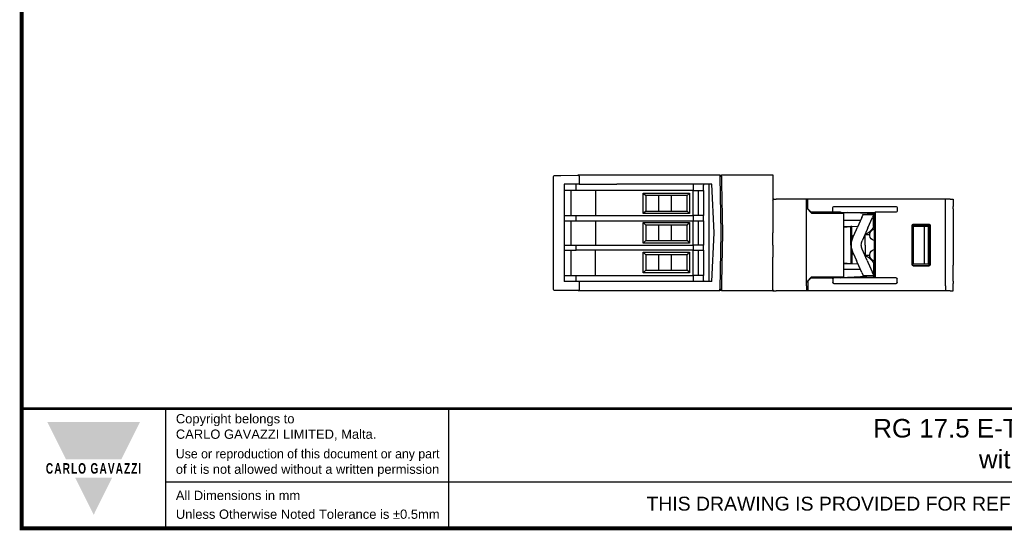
# Model space of a CAD drawing. Header units: millimetres. Extents: x 0 to 382, y 0 to 284.
# Tile 1 of 13: x 0 to 191, y 0 to 99. Entities that reach past the tile are written whole.
import ezdxf

# ---------------------------------------------------------------- set-up
doc = ezdxf.new("R2010")
doc.units = ezdxf.units.MM
doc.header["$LTSCALE"] = 2
doc.layers.add('0-VIS', color=7, linetype='Continuous')
doc.layers.add('Layer1', color=7, linetype='Continuous')
doc.styles.add('Arail wf1', font='arial.ttf')
doc.styles.add('ARIAL', font='arial.ttf', dxfattribs={"width": 0.75})
doc.styles.add('ARIAL_BLACK', font='txt', dxfattribs={"width": 0.65, "height": 1.5})

msp = doc.modelspace()

# ---------------------------------------------------------------- linework, layer by layer
at = {"extrusion": (-1, 4.28626e-16, 2.22045e-16)}
for p, q in [((146.03332342, 68.62499999), (146.03332342, 57.37664955)), ((146.03332342, 63.92500001), (146.03332342, 63.72500001)), ((146.23332342, 63.92500001), (146.03332342, 63.92500001)), ((146.03332342, 63.92500001), (146.03332342, 63.72500001)), ((146.23332342, 63.92500001), (146.03332342, 63.92500001)), ((146.03332342, 63.72500001), (146.03332342, 57.37664955)), ((146.23332342, 63.92500001), (146.57515255, 63.92500001)), ((146.23332342, 63.92500001), (146.57515255, 63.92500001)), ((146.57515255, 63.92500001), (146.66201513, 63.92500001)), ((146.57515255, 63.92500001), (146.66201513, 63.92500001)), ((146.03332342, 55.025), (146.03332342, 57.37664955)), ((146.03332342, 55.025), (146.03332342, 57.37664955)), ((146.03332342, 55.025), (146.03332342, 52.67335046)), ((146.03332342, 55.025), (146.03332342, 52.67335046)), ((146.03332342, 46.325), (146.03332342, 52.67335046)), ((146.03332342, 46.125), (146.03332342, 52.67335046)), ((146.23332342, 46.125), (146.57515255, 46.125)), ((146.23332342, 46.125), (146.57515255, 46.125)), ((146.57515255, 46.125), (146.66201513, 46.125)), ((146.57515255, 46.125), (146.66201513, 46.125))]:
    msp.add_line(p, q, dxfattribs=at)
at = {"extrusion": (-1, 1.83691e-16, 0)}
for p, q in [((146.03332342, 63.92500001), (146.03332342, 57.37664955)), ((146.03332342, 63.925), (146.23332342, 63.925)), ((146.03332342, 63.925), (146.03332342, 63.725)), ((146.23332342, 63.92500001), (146.57515255, 63.92500001)), ((146.57515255, 63.92500001), (146.66201513, 63.92500001)), ((152.53332342, 63.92500001), (146.66201513, 63.92500001)), ((152.53332342, 62.92500001), (152.53332342, 63.92500001)), ((152.83332342, 63.92500001), (152.53332342, 63.92500001)), ((152.83332342, 63.72500001), (152.53332342, 63.72500001)), ((152.83332342, 62.92500001), (152.83332342, 63.92500001)), ((179.58332342, 63.92500001), (152.83332342, 63.92500001)), ((179.58332342, 62.92500001), (179.58332342, 63.92500001)), ((180.47133872, 63.92179563), (179.58332342, 63.91714595)), ((180.47133872, 63.92179563), (180.71261252, 63.92305895)), ((180.71261252, 63.92305895), (181.08332342, 63.92500001)), ((181.08332342, 63.92500001), (181.08332342, 62.52500001)), ((152.53332342, 47.125), (152.53332342, 62.92500001)), ((152.83332342, 62.02500001), (152.53332342, 62.32500001)), ((153.54408234, 61.21424109), (152.53332342, 62.22500001)), ((152.83332342, 62.02500001), (152.83332342, 62.92500001)), ((152.83332342, 62.02500001), (153.43332342, 61.42500001)), ((152.93622364, 61.92209978), (152.83534327, 61.92298015)), ((153.43332342, 61.42500001), (153.46667179, 61.39165164)), ((153.43332342, 61.42500001), (157.89494837, 61.42500001)), ((159.19220751, 61.38723552), (153.46667179, 61.39165164)), ((157.68332342, 61.62023421), (157.68332342, 62.3297658)), ((157.89494837, 62.52500001), (169.97169847, 62.52500001)), ((158.87084003, 61.38748339), (159.045592, 61.21273142)), ((159.30997524, 61.3314055), (158.92490167, 61.33342176)), ((159.19220751, 61.38723552), (159.30997524, 61.3314055)), ((159.30997524, 61.3314055), (160.53332342, 61.32500001)), ((165.58332342, 61.06034072), (160.53332342, 61.32500001)), ((160.53407868, 61.32500001), (160.53332342, 61.32500001)), ((160.53407868, 61.32500044), (165.85795191, 61.32809783)), ((165.58332342, 61.06034072), (165.58332342, 61.32793805)), ((165.68332342, 61.32799623), (165.68332342, 60.42500001)), ((165.85795191, 61.32809783), (165.88332342, 61.42500001)), ((165.85795191, 48.72190218), (165.85795191, 61.32809783)), ((169.97169847, 61.42500001), (165.88332342, 61.42500001)), ((165.88332342, 61.42500001), (165.88332342, 48.62500001)), ((170.18332342, 62.3297658), (170.18332342, 61.62023421)), ((179.58332342, 47.12500001), (179.58332342, 62.92500001)), ((181.08332342, 62.02500686), (181.08332342, 62.525)), ((181.08332342, 62.02500686), (181.08332342, 58.97655735)), ((153.54408234, 61.21424109), (159.83332342, 61.21251526)), ((159.83332342, 48.83748475), (159.83332342, 61.21251526)), ((163.06826289, 59.81183106), (159.83332342, 59.7948928)), ((163.30089838, 60.33750003), (162.41988453, 58.34673912)), ((163.30089838, 60.33750003), (163.46280482, 60.70334785)), ((163.50557837, 60.92500003), (165.58332342, 60.92500003)), ((163.50557837, 60.90569402), (163.50557837, 60.92500003)), ((164.49762958, 58.34673912), (165.37864344, 60.33750003)), ((165.54054987, 60.70334785), (165.37864344, 60.33750003)), ((165.58332342, 60.92500003), (165.58332342, 61.06034072)), ((165.58332342, 60.92500003), (165.68051334, 60.92500003)), ((165.58332342, 60.92500003), (165.58332342, 60.90569402)), ((165.58332342, 58.64236515), (165.58332342, 60.90569402)), ((165.63773979, 60.70334785), (165.58332342, 60.58038727)), ((165.68051334, 60.92500003), (165.68051334, 60.90569402)), ((165.68051334, 59.3744222), (165.68051334, 60.90569402)), ((165.68332342, 60.42500001), (165.68332342, 59.65040334)), ((165.68332342, 59.65040334), (165.85795191, 59.65040334)), ((165.68332342, 59.65040334), (165.68332342, 50.39959667)), ((159.83332342, 58.65510721), (162.55005798, 58.64088229)), ((159.83332342, 58.50689031), (161.18332342, 58.62500001)), ((161.18332342, 55.02500001), (161.18332342, 58.62500001)), ((161.38332342, 58.62500001), (161.18332342, 58.62500001)), ((161.38332342, 55.79152338), (161.38332342, 58.62500001)), ((161.65117593, 56.60974597), (162.27288053, 58.01456521)), ((162.27288053, 58.01456521), (162.41988453, 58.34673912)), ((164.35062558, 58.01456521), (163.38863645, 55.84083054)), ((164.49762958, 58.34673912), (164.35062558, 58.01456521)), ((164.88332342, 57.09520411), (164.88332342, 57.6260518)), ((173.07023312, 58.8511826), (173.07023312, 51.19881741)), ((173.08236771, 51.22308844), (173.08236771, 58.82691158)), ((173.27021027, 59.0511826), (176.40604546, 59.0511826)), ((173.28232963, 59.02694204), (176.38227711, 59.02741425)), ((176.28464022, 58.72633999), (173.29771541, 58.67502279)), ((173.29771541, 58.67502279), (175.48332342, 58.65862019)), ((173.29771541, 58.67502279), (173.29771541, 55.02500001)), ((175.48332342, 58.65862019), (176.26586835, 58.67227956)), ((175.48332342, 55.02500001), (175.48332342, 58.65862019)), ((176.28332342, 58.725), (176.26586835, 58.67227956)), ((176.26586835, 58.67227956), (176.26586835, 55.02500001)), ((176.28332342, 58.725), (176.28464022, 58.72633999)), ((176.28332342, 55.02500001), (176.28332342, 58.725)), ((176.28464022, 58.72375041), (176.58227711, 58.73943068)), ((176.28464022, 58.72375041), (176.28464022, 58.72633999)), ((176.30952731, 58.70013344), (176.28464022, 58.72375041)), ((176.58227711, 58.71442765), (176.30952731, 58.70013344)), ((176.30952731, 58.70013344), (176.30952731, 55.02500001)), ((176.58227711, 51.22252484), (176.58227711, 58.82747517)), ((176.606015, 58.85121306), (176.606015, 51.19878695)), ((181.08332342, 58.97655735), (181.08332342, 58.97130938)), ((181.08332342, 58.97130938), (181.08332342, 55.02500001)), ((146.03332342, 55.025), (146.03332342, 57.37664955)), ((163.98332342, 56.62500001), (163.73567168, 56.62500001)), ((163.98332342, 55.02500001), (163.98332342, 57.02500001)), ((164.88332342, 57.02500001), (163.98332342, 57.02500001)), ((164.88332342, 56.8547959), (164.88332342, 57.09520411)), ((146.03332342, 55.025), (146.03332342, 52.67335046)), ((161.18332342, 55.02500001), (161.18332342, 51.42500001)), ((161.38332342, 54.25847668), (161.38332342, 51.42500001)), ((164.35062558, 52.03543484), (163.38863645, 54.20916952)), ((163.98332342, 55.02500001), (163.98332342, 53.02500001)), ((173.29771541, 55.02500001), (173.29771541, 51.37497722)), ((175.48332342, 51.39137982), (175.48332342, 55.02500001)), ((176.26586835, 55.02500001), (176.26586835, 51.37772045)), ((176.28332342, 51.32500001), (176.28332342, 55.02500001)), ((176.30952731, 55.02500001), (176.30952731, 51.34986657)), ((181.08332342, 55.02500001), (181.08332342, 51.07869064)), ((146.03332342, 46.325), (146.03332342, 52.67335046)), ((161.65117593, 53.44025409), (162.27288053, 52.03543484)), ((162.41988453, 51.70326093), (162.27288053, 52.03543484)), ((163.30089838, 49.71250003), (162.41988453, 51.70326093)), ((163.7356717, 53.42500001), (163.98332342, 53.42500001)), ((163.98332342, 53.02500001), (164.88332342, 53.02500001)), ((164.35062558, 52.03543484), (164.49762958, 51.70326093)), ((164.49762958, 51.70326093), (165.37864344, 49.71250003)), ((164.88332342, 52.9547959), (164.88332342, 53.19520411)), ((164.88332342, 52.42394826), (164.88332342, 52.9547959)), ((159.83332342, 51.5431097), (161.18332342, 51.42500001)), ((159.83332342, 51.3948928), (162.550058, 51.40911772)), ((163.06826291, 50.23816895), (159.83332342, 50.25510721)), ((161.18332342, 51.42500001), (161.38332342, 51.42500001)), ((165.58332342, 51.4076349), (165.58332342, 49.14430604)), ((165.68051334, 50.67557781), (165.68051334, 49.14430604)), ((165.68332342, 50.39959667), (165.85795191, 50.39959667)), ((165.68332342, 49.62500001), (165.68332342, 50.39959667)), ((173.27021027, 50.99881741), (176.40604546, 50.99881741)), ((173.28232963, 51.02305798), (176.38227711, 51.02258577)), ((173.29771541, 51.37497722), (175.48332342, 51.39137982)), ((176.28464022, 51.32366002), (173.29771541, 51.37497722)), ((175.48332342, 51.39137982), (176.26586835, 51.37772045)), ((176.28332342, 51.32500001), (176.26586835, 51.37772045)), ((176.28332342, 51.32500001), (176.28464022, 51.32366002)), ((176.30952731, 51.34986657), (176.28464022, 51.3262496)), ((176.28464022, 51.3262496), (176.58227711, 51.31056933)), ((176.28464022, 51.3262496), (176.28464022, 51.32366002)), ((176.58227711, 51.33557236), (176.30952731, 51.34986657)), ((181.08332342, 51.07344267), (181.08332342, 51.07869064)), ((181.08332342, 48.02499315), (181.08332342, 51.07344267)), ((153.54408234, 48.83575892), (152.53332342, 47.825)), ((152.83332342, 48.02500001), (152.53332342, 47.72500001)), ((152.83332342, 48.02500001), (153.43332342, 48.62500001)), ((152.83332342, 48.02500001), (152.83332342, 47.12500001)), ((152.93622364, 48.12790023), (152.83534327, 48.12701986)), ((153.43332342, 48.62500001), (153.46667179, 48.65834837)), ((153.43332342, 48.62500001), (157.89494837, 48.62500001)), ((159.19220751, 48.66276449), (153.46667179, 48.65834837)), ((153.54408234, 48.83575892), (159.83332342, 48.83748475)), ((157.68332342, 48.4297658), (157.68332342, 47.72023421)), ((158.87084003, 48.66251662), (159.045592, 48.83726858)), ((159.30997524, 48.71859451), (158.92490167, 48.71657825)), ((159.19220751, 48.66276449), (159.30997524, 48.71859451)), ((159.30997524, 48.71859451), (160.53332342, 48.72500001)), ((165.58332342, 48.98965929), (160.53332342, 48.72500001)), ((160.53407868, 48.72500001), (160.53332342, 48.72500001)), ((160.53407868, 48.72499957), (165.85795191, 48.72190218)), ((163.30089838, 49.71250003), (163.46280482, 49.34665221)), ((163.50557837, 49.14430604), (163.50557837, 49.12500003)), ((163.50557837, 49.12500003), (165.58332342, 49.12500003)), ((165.54054987, 49.34665221), (165.37864344, 49.71250003)), ((165.63773979, 49.34665221), (165.58332342, 49.46961279)), ((165.58332342, 49.12500003), (165.58332342, 49.14430604)), ((165.58332342, 49.12500003), (165.68051334, 49.12500003)), ((165.58332342, 49.12500003), (165.58332342, 48.98965929)), ((165.58332342, 48.98965929), (165.58332342, 48.72206196)), ((165.68051334, 49.12500003), (165.68051334, 49.14430604)), ((165.68332342, 48.72200378), (165.68332342, 49.62500001)), ((165.85795191, 48.72190218), (165.88332342, 48.62500001)), ((169.97169847, 48.62500001), (165.88332342, 48.62500001)), ((170.18332342, 47.72023421), (170.18332342, 48.4297658)), ((181.08332342, 48.02499315), (181.08332342, 47.52500001)), ((146.03332342, 46.12500001), (146.03332342, 46.32500001)), ((146.03332342, 46.12500001), (146.23332342, 46.12500001)), ((146.23332342, 46.125), (146.57515255, 46.125)), ((146.57515255, 46.125), (146.66201513, 46.125)), ((152.53332342, 46.125), (146.66201513, 46.125)), ((152.53332342, 47.125), (152.53332342, 46.125)), ((152.83332342, 46.32500001), (152.53332342, 46.32500001)), ((152.83332342, 46.125), (152.53332342, 46.125)), ((152.83332342, 47.12500001), (152.83332342, 46.12500001)), ((179.58332342, 46.12500001), (152.83332342, 46.12500001)), ((157.89494837, 47.52500001), (169.97169847, 47.52500001)), ((179.58332342, 47.12500001), (179.58332342, 46.12500001)), ((180.47133872, 46.12820438), (179.58332342, 46.13285406)), ((180.47133872, 46.12820438), (180.71261252, 46.12694106)), ((180.71261252, 46.12694106), (181.08332342, 46.125)), ((181.08332342, 46.125), (181.08332342, 47.525))]:
    msp.add_line(p, q, dxfattribs=at)
at = {"extrusion": (2.22045e-16, -4.07876e-32, -1)}
for centre, radius, start, end in [((-146.23332342, 63.72500001), 0.2, 0, 90), ((-165.88332342, 58.39520411), 1, 72.5423968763, 78.4630409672), ((-163.02975447, 59.72468997), 2.8, 205.6536448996, 251.1411648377), ((-165.88332342, 57.09520411), 1, 0, 78.4630409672), ((-165.28332342, 58.64236515), 0.3, 180, 205.6536448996), ((-165.58332342, 54.86956893), 4.3, 2.0715084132, 23.8718486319), ((-161.73332342, 56.97500001), 0.35, 281.8841651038, 0.0000000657), ((-165.58332342, 54.86956893), 2.4, 3.7132428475, 23.8718486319), ((-165.88332342, 56.8547959), 1, 281.5369590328, 0), ((-165.58332342, 55.18043112), 4.3, 336.1281513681, 357.9284915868), ((-165.58332342, 55.18043112), 2.4, 336.1281513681, 356.2867571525), ((-165.88332342, 53.19520411), 1, 0, 78.4630409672), ((-161.73332342, 53.07500001), 0.35, 0.0000000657, 78.1158380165), ((-163.02975447, 50.32531009), 2.8, 108.8588351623, 154.3463551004), ((-165.88332342, 52.9547959), 1, 281.5369590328, 0), ((-165.28332342, 51.4076349), 0.3, 154.3463551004, 180), ((-165.88332342, 51.6547959), 1, 281.5369590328, 287.4576031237), ((-146.23332342, 46.325), 0.2, 270, 0)]:
    msp.add_arc(centre, radius, start, end, dxfattribs=at)
for centre, start, end in [((146.23332342, 63.72500001), 90, 180), ((146.23332342, 63.72500001), 90, 180), ((146.23332342, 46.325), 180, 270), ((146.23332342, 46.325), 180, 270)]:
    msp.add_arc(centre, 0.2, start, end)
at = {"extrusion": (2.22045e-16, -4.31408e-32, -1)}
for centre, major_axis, start_param, end_param in [((157.90059549, 62.32455605), (-0.21504472, 0.03377424), 6.1398744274, 7.684676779), ((169.96605134, 62.32455605), (0.21504472, 0.03377424), 4.8816938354, 6.426496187), ((169.96605134, 48.42455605), (0.21504472, 0.03377424), 4.8816938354, 6.426496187), ((169.96605134, 47.72544396), (0.21504472, -0.03377424), 6.1398744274, 7.684676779)]:
    msp.add_ellipse(centre, major_axis=major_axis, ratio=0.9187764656, start_param=start_param, end_param=end_param, dxfattribs=at)
at = {"extrusion": (2.22045e-16, -4.93038e-32, -1)}
for centre, major_axis, ratio, start_param, end_param in [((157.90059549, 61.62544396), (-0.21504472, -0.03377424), 0.9187764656, 4.8816938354, 6.426496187), ((176.40598454, 51.19884787), (0.14146444, -0.14146444), 0.9996954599, 5.497939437, 7.0684311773), ((157.90059549, 48.42455605), (-0.21504472, 0.03377424), 0.9187764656, 6.1398744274, 7.684676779)]:
    msp.add_ellipse(centre, major_axis=major_axis, ratio=ratio, start_param=start_param, end_param=end_param, dxfattribs=at)
at = {"extrusion": (2.22045e-16, -3.69779e-32, -1)}
msp.add_ellipse((169.96605134, 61.62544396), major_axis=(0.21504472, -0.03377424), ratio=0.9187764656, start_param=6.1398744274, end_param=7.684676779, dxfattribs=at)
at = {"extrusion": (2.22045e-16, 1.60237e-31, -1)}
msp.add_ellipse((173.27024073, 58.85115214), major_axis=(-0.0894543, 0.17892222), ratio=0.9998096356, start_param=5.1760822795, end_param=6.7467263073, dxfattribs=at)
at = {"extrusion": (2.22045e-16, -1.94839e-31, -1)}
msp.add_ellipse((173.28236009, 58.82691158), major_axis=(0, 0.20003046), ratio=0.9998096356, start_param=4.7123889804, end_param=6.2830330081, dxfattribs=at)
at = {"extrusion": (2.21624e-16, -3.0298e-19, -1)}
msp.add_ellipse((176.38221617, 58.82738377), major_axis=(0.16232103, 0.11700189), ratio=0.9995184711, start_param=5.3370184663, end_param=6.9075102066, dxfattribs=at)
at = {"extrusion": (2.22045e-16, -7.39557e-32, -1)}
msp.add_ellipse((176.40598454, 58.85115214), major_axis=(0.14146444, 0.14146444), ratio=0.9996954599, start_param=5.497939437, end_param=7.0684311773, dxfattribs=at)
at = {"extrusion": (2.22045e-16, -8.62817e-32, -1)}
msp.add_ellipse((173.27024073, 51.19884787), major_axis=(-0.0894543, -0.17892222), ratio=0.9998096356, start_param=5.8196443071, end_param=7.3902883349, dxfattribs=at)
at = {"extrusion": (2.22045e-16, 1.13263e-31, -1)}
msp.add_ellipse((173.28236009, 51.22308844), major_axis=(0, -0.20003046), ratio=0.9998096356, start_param=0.000152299, end_param=1.5707963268, dxfattribs=at)
at = {"extrusion": (2.21624e-16, 3.0298e-19, -1)}
msp.add_ellipse((176.38221617, 51.22261624), major_axis=(0.16232103, -0.11700189), ratio=0.9995184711, start_param=5.6588604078, end_param=7.2293521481, dxfattribs=at)
at = {"extrusion": (2.22045e-16, -6.16298e-32, -1)}
msp.add_ellipse((157.90059549, 47.72544396), major_axis=(-0.21504472, -0.03377424), ratio=0.9187764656, start_param=4.8816938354, end_param=6.426496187, dxfattribs=at)
for points, knots in [([(163.46280482, 60.70334785), (163.47151303, 60.72302515), (163.47822503, 60.74166668), (163.49890392, 60.80865402), (163.50361835, 60.8527409), (163.50546269, 60.89133256), (163.50557837, 60.89931747), (163.50557837, 60.90569402)], [0.6046194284, 0.6046194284, 0.6046194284, 0.6046194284, 0.68726974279, 0.68726974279, 0.9392463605, 0.9392463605, 1.02161084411, 1.02161084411, 1.02161084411, 1.02161084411]), ([(165.58332342, 60.90569402), (165.58332342, 60.89931747), (165.58320774, 60.89133256), (165.58136341, 60.8527409), (165.57664897, 60.80865402), (165.55597008, 60.74166668), (165.54925808, 60.72302515), (165.54054987, 60.70334785)], [1.36083511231, 1.36083511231, 1.36083511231, 1.36083511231, 1.44319959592, 1.44319959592, 1.69517621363, 1.69517621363, 1.77782652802, 1.77782652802, 1.77782652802, 1.77782652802]), ([(165.68051334, 60.90569402), (165.68051334, 60.89931747), (165.68039766, 60.89133256), (165.67855332, 60.8527409), (165.67383889, 60.80865402), (165.65316, 60.74166668), (165.646448, 60.72302515), (165.63773979, 60.70334785)], [1.36083511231, 1.36083511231, 1.36083511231, 1.36083511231, 1.44319959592, 1.44319959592, 1.69517621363, 1.69517621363, 1.77782652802, 1.77782652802, 1.77782652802, 1.77782652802]), ([(163.46280482, 49.34665221), (163.47151303, 49.32697491), (163.47822503, 49.30833337), (163.49890392, 49.24134604), (163.50361835, 49.19725916), (163.50546269, 49.1586675), (163.50557837, 49.15068258), (163.50557837, 49.14430604)], [0.6046194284, 0.6046194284, 0.6046194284, 0.6046194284, 0.68726974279, 0.68726974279, 0.9392463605, 0.9392463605, 1.02161084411, 1.02161084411, 1.02161084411, 1.02161084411]), ([(165.58332342, 49.14430604), (165.58332342, 49.15068258), (165.58320774, 49.1586675), (165.58136341, 49.19725916), (165.57664897, 49.24134604), (165.55597008, 49.30833337), (165.54925808, 49.32697491), (165.54054987, 49.34665221)], [1.36083511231, 1.36083511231, 1.36083511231, 1.36083511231, 1.44319959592, 1.44319959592, 1.69517621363, 1.69517621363, 1.77782652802, 1.77782652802, 1.77782652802, 1.77782652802]), ([(165.68051334, 49.14430604), (165.68051334, 49.15068258), (165.68039766, 49.1586675), (165.67855332, 49.19725916), (165.67383889, 49.24134604), (165.65316, 49.30833337), (165.646448, 49.32697491), (165.63773979, 49.34665221)], [1.36083511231, 1.36083511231, 1.36083511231, 1.36083511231, 1.44319959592, 1.44319959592, 1.69517621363, 1.69517621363, 1.77782652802, 1.77782652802, 1.77782652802, 1.77782652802])]:
    msp.add_open_spline(points, degree=3, knots=knots)
at = {"layer": '0-VIS', "extrusion": (-1, 3.06162e-16, -3.44509e-16)}
for p, q in [((103.38332342, 46.41183995), (103.38332342, 68.33816005)), ((103.58157811, 68.53815243), (103.81589269, 68.54019726)), ((103.81589269, 68.54019726), (104.70396177, 68.54794732)), ((104.70396177, 68.54794732), (104.77205725, 68.54854158)), ((104.77205725, 68.54854158), (108.03332342, 68.57700222)), ((108.03332342, 68.57700222), (108.17977003, 68.57828024)), ((108.33332342, 68.57962028), (108.17977003, 68.57828024)), ((108.33332342, 68.42674471), (108.33332342, 68.625)), ((108.33332342, 68.625), (115.67363343, 68.625)), ((108.33332342, 68.42674471), (108.33332342, 66.825)), ((115.67363343, 68.625), (135.73332342, 68.625)), ((135.73332342, 68.625), (135.73332342, 68.42674531)), ((135.73332342, 68.42674531), (135.73332342, 68.325)), ((135.73332342, 68.325), (135.92445638, 57.375)), ((136.03332342, 68.325), (135.73332342, 68.325)), ((136.03332342, 68.42674504), (136.03332342, 68.625)), ((136.03332342, 68.625), (146.03332342, 68.62499999)), ((136.03332342, 68.42674504), (136.03332342, 67.125)), ((136.03332342, 67.125), (136.2035103, 57.375)), ((105.43332342, 66.825), (105.43332342, 57.37500001)), ((108.33332342, 66.825), (105.43332342, 66.825)), ((107.77685249, 65.625), (105.43332342, 65.625)), ((106.73332342, 65.625), (106.73332342, 60.725)), ((107.77685249, 65.625), (107.77685249, 66.825)), ((130.53332342, 65.625), (107.77685249, 65.625)), ((108.33332342, 66.825), (115.67101529, 66.825)), ((111.53332342, 65.625), (111.53332342, 60.725)), ((134.13806991, 66.825), (115.67101529, 66.825)), ((120.83332342, 61.125), (120.83332342, 65.125)), ((120.83332342, 65.125), (129.83332342, 65.125)), ((120.83332342, 65.125), (121.33332342, 64.625)), ((129.83332342, 65.125), (129.33332342, 64.625)), ((129.83332342, 65.125), (129.83332342, 61.125)), ((130.43332342, 65.625), (130.43332342, 60.725)), ((130.53332342, 66.825), (130.53332342, 65.625)), ((130.53332342, 65.625), (132.53332342, 65.625)), ((131.53332342, 60.725), (131.53332342, 65.625)), ((132.53332342, 66.825), (132.53332342, 66.625)), ((132.53332342, 65.625), (132.53332342, 66.625)), ((132.53332342, 65.625), (132.53332342, 60.725)), ((133.63332342, 47.925), (133.63332342, 66.825)), ((134.63332342, 57.375), (134.13806991, 66.825)), ((121.33332342, 64.625), (121.33332342, 61.625)), ((129.33332342, 64.625), (121.33332342, 64.625)), ((123.84332342, 61.625), (123.84332342, 64.625)), ((126.29332342, 61.625), (126.29332342, 64.625)), ((129.33332342, 61.625), (129.33332342, 64.625)), ((121.33332342, 61.625), (120.83332342, 61.125)), ((121.33332342, 61.625), (129.33332342, 61.625)), ((129.83332342, 61.125), (129.33332342, 61.625)), ((105.43332342, 60.725), (107.77685249, 60.725)), ((105.43332342, 59.725), (107.77685249, 59.725)), ((106.73332342, 59.725), (106.73332342, 55.025)), ((107.77685249, 59.725), (107.77685249, 60.725)), ((107.77685249, 60.725), (130.53332342, 60.725)), ((107.77685249, 59.725), (130.53332342, 59.725)), ((111.53332342, 59.725), (111.53332342, 55.025)), ((129.83332342, 61.125), (120.83332342, 61.125)), ((120.83332342, 59.375), (129.83332342, 59.375)), ((121.33332342, 58.875), (120.83332342, 59.375)), ((120.83332342, 55.375), (120.83332342, 59.375)), ((129.33332342, 58.875), (129.83332342, 59.375)), ((129.83332342, 59.375), (129.83332342, 55.375)), ((130.43332342, 59.725), (130.43332342, 55.025)), ((132.53332342, 60.725), (130.53332342, 60.725)), ((130.53332342, 60.725), (130.53332342, 59.725)), ((130.53332342, 59.725), (132.53332342, 59.725)), ((131.53332342, 55.025), (131.53332342, 59.725)), ((132.53332342, 59.725), (132.53332342, 60.725)), ((132.53332342, 59.725), (132.53332342, 55.025)), ((129.33332342, 58.875), (121.33332342, 58.875)), ((121.33332342, 58.875), (121.33332342, 55.875)), ((123.84332342, 55.875), (123.84332342, 58.875)), ((126.29332342, 55.875), (126.29332342, 58.875)), ((129.33332342, 55.875), (129.33332342, 58.875)), ((105.43332342, 57.37500001), (105.43332342, 47.925)), ((120.83332342, 55.375), (121.33332342, 55.875)), ((121.33332342, 55.875), (129.33332342, 55.875)), ((129.33332342, 55.875), (129.83332342, 55.375)), ((134.13806991, 47.92499999), (134.63332342, 57.37499999)), ((135.92445638, 57.37499999), (135.73332342, 46.42499999)), ((136.2035103, 57.375), (136.03332342, 47.625)), ((105.43332342, 55.025), (107.77685249, 55.025)), ((105.43332342, 54.025), (107.77685249, 54.025)), ((106.73332342, 54.025), (106.73332342, 49.125)), ((107.77685249, 55.025), (130.53332342, 55.025)), ((107.77685249, 54.025), (107.77685249, 55.025)), ((130.53332342, 54.025), (107.77685249, 54.025)), ((111.53332342, 49.125), (111.53332342, 54.025)), ((129.83332342, 55.375), (120.83332342, 55.375)), ((120.83332342, 53.625), (129.83332342, 53.625)), ((120.83332342, 49.625), (120.83332342, 53.625)), ((121.33332342, 53.125), (120.83332342, 53.625)), ((129.33332342, 53.125), (129.83332342, 53.625)), ((129.83332342, 53.625), (129.83332342, 49.625)), ((130.43332342, 54.025), (130.43332342, 49.125)), ((132.53332342, 55.025), (130.53332342, 55.025)), ((130.53332342, 55.025), (130.53332342, 54.025)), ((130.53332342, 54.025), (132.53332342, 54.025)), ((131.53332342, 49.125), (131.53332342, 54.025)), ((132.53332342, 54.025), (132.53332342, 55.025)), ((132.53332342, 54.025), (132.53332342, 49.125)), ((121.33332342, 53.125), (121.33332342, 50.125)), ((129.33332342, 53.125), (121.33332342, 53.125)), ((123.84332342, 50.125), (123.84332342, 53.125)), ((126.29332342, 50.125), (126.29332342, 53.125)), ((129.33332342, 50.125), (129.33332342, 53.125)), ((120.83332342, 49.625), (121.33332342, 50.125)), ((121.33332342, 50.125), (129.33332342, 50.125)), ((129.33332342, 50.125), (129.83332342, 49.625)), ((105.43332342, 49.125), (107.77685249, 49.125)), ((108.33332342, 47.925), (105.43332342, 47.925)), ((107.77685249, 49.125), (130.53332342, 49.125)), ((107.77685249, 47.925), (107.77685249, 49.125)), ((115.6710153, 47.92499999), (108.33332342, 47.92499999)), ((108.33332342, 47.92499999), (108.33332342, 46.32325528)), ((134.13806991, 47.92499999), (115.6710153, 47.92499999)), ((129.83332342, 49.625), (120.83332342, 49.625)), ((132.53332342, 49.125), (130.53332342, 49.125)), ((130.53332342, 49.125), (130.53332342, 47.92499999)), ((132.53332342, 48.125), (132.53332342, 49.125)), ((132.53332342, 48.125), (132.53332342, 47.925)), ((103.81589269, 46.20980273), (103.58157811, 46.21184756)), ((104.70396177, 46.20205267), (103.81589269, 46.20980273)), ((104.77205725, 46.20145841), (104.70396177, 46.20205267)), ((108.03332342, 46.17299777), (104.77205725, 46.20145841)), ((108.17977003, 46.17171975), (108.03332342, 46.17299777)), ((108.17977003, 46.17171975), (108.33332342, 46.17037971)), ((108.33332342, 46.12499999), (108.33332342, 46.32325528)), ((115.67363344, 46.12499999), (108.33332342, 46.12499999)), ((135.73332342, 46.12499999), (115.67363344, 46.12499999)), ((135.73332342, 46.42499999), (136.03332342, 46.42499999)), ((135.73332342, 46.32325469), (135.73332342, 46.42499999)), ((135.73332342, 46.32325469), (135.73332342, 46.12499999)), ((136.03332342, 47.625), (136.03332342, 46.32325496)), ((136.03332342, 46.125), (136.03332342, 46.32325496)), ((146.03332342, 46.125), (136.03332342, 46.125))]:
    msp.add_line(p, q, dxfattribs=at)
at = {"layer": '0-VIS', "extrusion": (1.22465e-16, -3.7494e-32, -1)}
for centre, start, end in [((-103.58332342, 68.33816005), 0, 89.5), ((-103.58332342, 46.41183995), 270.5, 0)]:
    msp.add_arc(centre, 0.2, start, end, dxfattribs=at)
at = {"layer": 'Layer1'}
for p, q in [((28, 0), (28, 23.25)), ((83, 0), (83, 23.25)), ((28, 9), (344, 9))]:
    msp.add_line(p, q, dxfattribs=at)
at = {"layer": 'Layer1', "const_width": 0.76}
msp.add_lwpolyline([(382, 0), (382, 284), (0, 284), (0, 0)], close=True, dxfattribs=at)
at = {"layer": 'Layer1', "const_width": 0.5}
msp.add_lwpolyline([(0, 23.25), (382, 23.25)], dxfattribs=at)
at = {"layer": 'Layer1', "color": 242}
for points in [[(5, 20.625), (23, 20.625), (8.6, 13.425), (19.4, 13.425)], [(10.4, 9.825), (17.6, 9.825), (14, 2.625)]]:
    msp.add_solid(points, dxfattribs=at)

# ---------------------------------------------------------------- texts
at = {"layer": 'Layer1', "style": 'Arail wf1'}
for s, p in [('All Dimensions in mm', (29.97118839, 5.49757098)), ('Unless Otherwise Noted Tolerance is %%P0.5mm', (29.97118839, 1.85))]:
    msp.add_text(s, height=1.8, dxfattribs=at).set_placement(p)
at = {"layer": 'Layer1'}
for s, insert, char_height, width, attachment_point, style in [('Copyright belongs to \\PCARLO GAVAZZI LIMITED, Malta.', (29.97118839, 22.18825645), 1.8, 45, 1, 'Arail wf1'), ('{\\W1;RG 17.5 E-Type -- L1T1 Screw Terminals  \\Pwith Monitoring Module}', (211.92, 21.24), 3.6, 231.7035561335, 2, 'ARIAL'), ('{\\W0.95;Use or reproduction of this document or any part \\P\\W0.99;of it is not allowed without a written permission}', (29.97118839, 15.38899148), 1.8, 62.9881434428, 1, 'Arail wf1'), ('{\\fSwis721 Hv BT|b1|i0|c0|p34;\\W0.69;\\T1.15;CARLO GAVAZZI}', (14, 11.625), 2.0400000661, 49.5435665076, 5, 'ARIAL_BLACK'), ('THIS DRAWING IS PROVIDED FOR REFERENCE ONLY AND IS SUBJECT TO CHANGE WITHOUT NOTICE', (215, 6.14392906), 2.7, 197.027099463, 2, 'Arail wf1')]:
    msp.add_mtext(s, dxfattribs=dict(at, insert=insert, char_height=char_height, width=width, attachment_point=attachment_point, style=style))

doc.saveas('drawing.dxf')
